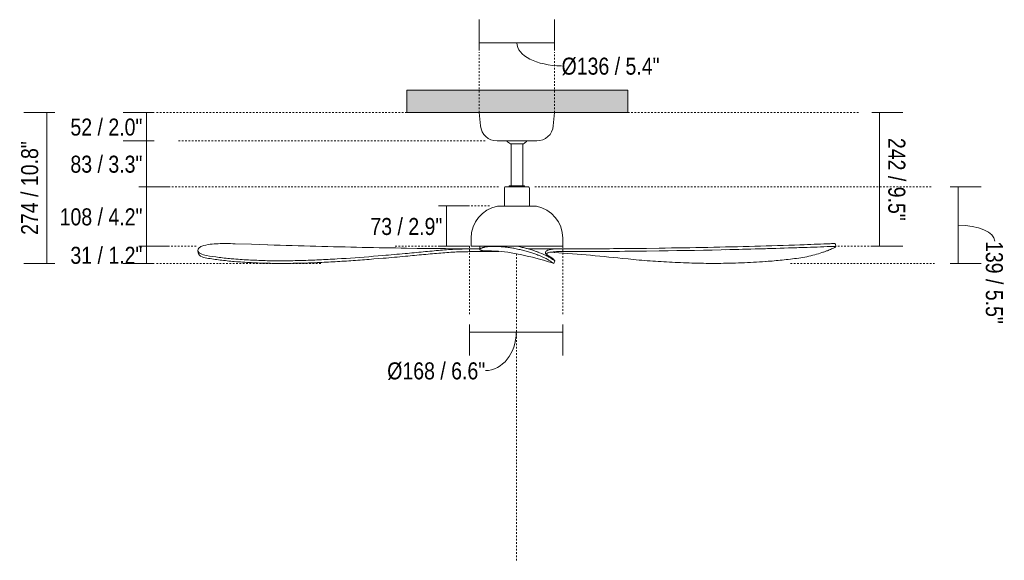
# Model space of a CAD drawing. Header units: millimetres. Extents: x 5694 to 11123, y -2941 to 7544.
# Tile 2 of 3: x 5694 to 7476, y 1189 to 2168. Entities that reach past the tile are written whole.
import ezdxf

# ---------------------------------------------------------------- set-up
doc = ezdxf.new("R2010")
doc.units = ezdxf.units.MM
doc.linetypes.add('Dash', pattern=[6, 3, -3])
doc.layers.add('A-ANNO-DIMS', color=7, linetype='Dash', lineweight=9, true_color=0xd2d2d2)
for name, color, linetype, lineweight in [('A-ANNO-DIMS-14', 7, 'Continuous', 9), ('A-CLNG', 7, 'Continuous', 9), ('E-LITE-EQPM', 7, 'Continuous', 20)]:
    doc.layers.add(name, color=color, linetype=linetype, lineweight=lineweight)
doc.styles.add('Arial Narrow', font='ARIALN.TTF', dxfattribs={"height": 30.8})
doc.dimstyles.new('FARO_-_2_2mm_Arial_Narrow_mm_Inch_Horiz', dxfattribs={"dimscale": 304.8, "dimtxt": 31.521674, "dimasz": 0, "dimexe": 0.137795, "dimexo": 0.0625, "dimgap": 0.022966, "dimtad": 3, "dimtih": 1, "dimtoh": 1, "dimdec": 0, "dimzin": 0, "dimdsep": 46, "dimtxsty": 'Arial Narrow', "dimblk1": 'NONE', "dimblk2": 'NONE', "dimsah": 1, "dimcen": 0.09, "dimadec": 0, "dimazin": 0, "dimtfac": 1, "dimtdec": 4, "dimtix": 1, "dimtmove": 0, "dimatfit": 3, "dimfxl": 0.045932, "dimfxlon": 1, "dimtvp": 1, "dimtolj": 1, "dimtzin": 0, "dimarcsym": 2})
doc.dimstyles.new('FARO_-_2_2mm_Arial_Narrow_mm_Inch_Left', dxfattribs={"dimscale": 304.8, "dimtxt": 31.521674, "dimasz": 0, "dimexe": 0.137795, "dimexo": 0.0625, "dimgap": 0.022966, "dimtad": 1, "dimdec": 0, "dimzin": 0, "dimdsep": 46, "dimtxsty": 'Arial Narrow', "dimblk1": 'NONE', "dimblk2": 'NONE', "dimsah": 1, "dimcen": 0.09, "dimadec": 0, "dimazin": 0, "dimtfac": 1, "dimtdec": 4, "dimtix": 1, "dimtmove": 1, "dimatfit": 3, "dimfxl": 0.045932, "dimfxlon": 1, "dimtvp": 1, "dimtolj": 1, "dimtzin": 0, "dimarcsym": 2})
doc.dimstyles.new('FARO_-_2_2mm_Arial_Narrow_mm_Inch_Left_1', dxfattribs={"dimscale": 304.8, "dimtxt": 31.521674, "dimasz": 0, "dimexe": 0.137795, "dimexo": 0.0625, "dimgap": 0.022966, "dimtad": 1, "dimdec": 0, "dimzin": 0, "dimdsep": 46, "dimtxsty": 'Arial Narrow', "dimblk1": 'NONE', "dimblk2": 'NONE', "dimsah": 1, "dimcen": 0.09, "dimadec": 0, "dimazin": 0, "dimtfac": 1, "dimtdec": 4, "dimtix": 1, "dimtmove": 0, "dimatfit": 3, "dimfxl": 0.045932, "dimfxlon": 1, "dimtvp": 1, "dimtolj": 1, "dimtzin": 0, "dimarcsym": 2})
doc.dimstyles.new('FARO_-_2_2mm_Arial_Narrow_mm_Inch_Right', dxfattribs={"dimscale": 304.8, "dimtxt": 31.521674, "dimasz": 0, "dimexe": 0.137795, "dimexo": 0.0625, "dimgap": 0.022966, "dimtad": 1, "dimdec": 0, "dimzin": 0, "dimdsep": 46, "dimtxsty": 'Arial Narrow', "dimblk1": 'NONE', "dimblk2": 'NONE', "dimsah": 1, "dimcen": 0.09, "dimadec": 0, "dimazin": 0, "dimtfac": 1, "dimtdec": 4, "dimtix": 1, "dimtmove": 1, "dimatfit": 3, "dimfxl": 0.045932, "dimfxlon": 1, "dimtvp": 1, "dimtolj": 1, "dimtzin": 0, "dimarcsym": 2})
doc.dimstyles.new('FARO_-_2_2mm_Arial_Narrow_mm_Inch_Right_1', dxfattribs={"dimscale": 304.8, "dimtxt": 31.521674, "dimasz": 0, "dimexe": 0.137795, "dimexo": 0.0625, "dimgap": 0.022966, "dimtad": 1, "dimdec": 0, "dimzin": 0, "dimdsep": 46, "dimtxsty": 'Arial Narrow', "dimblk1": 'NONE', "dimblk2": 'NONE', "dimsah": 1, "dimcen": 0.09, "dimadec": 0, "dimazin": 0, "dimtfac": 1, "dimtdec": 4, "dimtix": 1, "dimtmove": 0, "dimatfit": 3, "dimfxl": 0.045932, "dimfxlon": 1, "dimtvp": 1, "dimtolj": 1, "dimtzin": 0, "dimarcsym": 2})

# ---------------------------------------------------------------- blocks, each defined once
blk = doc.blocks.new('DIMBLOCK1-Alzado_PDF')
at = {"layer": 'A-ANNO-DIMS-14', "color": 251, "true_color": 0x5b5b5b}
for p, q in [((6526.1, 2112.1), (6526.1, 2168.1)), ((6662.1, 2112.1), (6662.1, 2168.1)), ((6526.1, 2126.1), (6662.1, 2126.1)), ((6526.1, 2126.1), (6526.1, 2112.1)), ((6662.1, 2126.1), (6662.1, 2112.1))]:
    blk.add_line(p, q, dxfattribs=at)
blk.add_ellipse((6674.9, 2126.1), major_axis=(80.8, 0), ratio=0.514303, start_param=3.141593, end_param=4.712389, dxfattribs=at)
at = {"layer": 'A-ANNO-DIMS-14', "color": 0, "insert": (6674.9, 2099.3), "char_height": 30.8, "width": 213.147, "attachment_point": 1, "line_spacing_factor": 0.974696, "style": 'Arial Narrow'}
blk.add_mtext('Ø136 / 5.4"', dxfattribs=at)
blk = doc.blocks.new('_None')
blk = doc.blocks.new('DIMBLOCK2-Alzado_PDF')
at = {"layer": 'A-ANNO-DIMS-14', "color": 251, "true_color": 0x5b5b5b}
for p, q in [((5937.7, 2000), (5881.7, 2000)), ((5923.7, 2000), (5923.7, 1948.5)), ((5923.7, 2000), (5937.7, 2000)), ((5937.7, 1948.5), (5881.7, 1948.5)), ((5923.7, 1948.5), (5937.7, 1948.5))]:
    blk.add_line(p, q, dxfattribs=at)
at = {"layer": 'A-ANNO-DIMS-14', "color": 0, "insert": (5786.1, 1989), "char_height": 30.8, "width": 156.708, "attachment_point": 1, "line_spacing_factor": 0.974696, "style": 'Arial Narrow'}
blk.add_mtext('52 / 2.0"', dxfattribs=at)
blk = doc.blocks.new('DIMBLOCK3-Alzado_PDF')
at = {"layer": 'A-ANNO-DIMS-14', "color": 251, "true_color": 0x5b5b5b}
for p, q in [((5937.7, 1948.5), (5881.7, 1948.5)), ((5923.7, 1948.5), (5923.7, 1865.6)), ((5923.7, 1948.5), (5937.7, 1948.5)), ((5923.7, 1865.6), (5909.7, 1865.6)), ((5923.6, 1865.6), (5965.7, 1865.6))]:
    blk.add_line(p, q, dxfattribs=at)
at = {"layer": 'A-ANNO-DIMS-14', "color": 0, "insert": (5786.1, 1921.8), "char_height": 30.8, "width": 156.708, "attachment_point": 1, "line_spacing_factor": 0.974696, "style": 'Arial Narrow'}
blk.add_mtext('83 / 3.3"', dxfattribs=at)
blk = doc.blocks.new('DIMBLOCK4-Alzado_PDF')
at = {"layer": 'A-ANNO-DIMS-14', "color": 251, "true_color": 0x5b5b5b}
for p, q in [((5923.7, 1865.6), (5909.7, 1865.6)), ((5923.6, 1865.6), (5965.7, 1865.6)), ((5923.7, 1865.6), (5923.7, 1757.7)), ((5923.7, 1757.7), (5909.7, 1757.7)), ((5923.6, 1757.7), (5965.7, 1757.7))]:
    blk.add_line(p, q, dxfattribs=at)
at = {"layer": 'A-ANNO-DIMS-14', "color": 0, "insert": (5766.6, 1826.4), "char_height": 30.8, "width": 180.124, "attachment_point": 1, "line_spacing_factor": 0.974696, "style": 'Arial Narrow'}
blk.add_mtext('108 / 4.2"', dxfattribs=at)
blk = doc.blocks.new('DIMBLOCK5-Alzado_PDF')
at = {"layer": 'A-ANNO-DIMS-14', "color": 251, "true_color": 0x5b5b5b}
for p, q in [((5923.7, 1757.7), (5909.7, 1757.7)), ((5923.6, 1757.7), (5965.7, 1757.7)), ((5923.7, 1757.7), (5923.7, 1726.4)), ((5937.7, 1726.4), (5881.7, 1726.4)), ((5923.7, 1726.4), (5937.7, 1726.4))]:
    blk.add_line(p, q, dxfattribs=at)
at = {"layer": 'A-ANNO-DIMS-14', "color": 0, "insert": (5786.1, 1756.8), "char_height": 30.8, "width": 156.708, "attachment_point": 1, "line_spacing_factor": 0.974696, "style": 'Arial Narrow'}
blk.add_mtext('31 / 1.2"', dxfattribs=at)
blk = doc.blocks.new('DIMBLOCK6-Alzado_PDF')
at = {"layer": 'A-ANNO-DIMS-14', "color": 251, "true_color": 0x5b5b5b}
for p, q in [((7378.4, 1865.6), (7434.4, 1865.6)), ((7392.4, 1865.6), (7378.4, 1865.6)), ((7392.4, 1726.4), (7392.4, 1865.6)), ((7378.4, 1726.4), (7434.4, 1726.4)), ((7392.4, 1726.4), (7378.4, 1726.4))]:
    blk.add_line(p, q, dxfattribs=at)
blk.add_ellipse((7392.4, 1767.2), major_axis=(66.3, 0), ratio=0.434405, start_param=0, end_param=1.570796, dxfattribs=at)
at = {"layer": 'A-ANNO-DIMS-14', "color": 0, "insert": (7473.5, 1767.2), "char_height": 30.8, "width": 180.124, "attachment_point": 1, "rotation": 270, "line_spacing_factor": 0.974696, "style": 'Arial Narrow'}
blk.add_mtext('139 / 5.5"', dxfattribs=at)
blk = doc.blocks.new('DIMBLOCK7-Alzado_PDF')
at = {"layer": 'A-ANNO-DIMS-14', "color": 251, "true_color": 0x5b5b5b}
for p, q in [((5757.7, 2000), (5701.7, 2000)), ((5743.7, 2000), (5743.7, 1726.4)), ((5743.7, 2000), (5757.7, 2000)), ((5757.7, 1726.4), (5701.7, 1726.4)), ((5743.7, 1726.4), (5757.7, 1726.4))]:
    blk.add_line(p, q, dxfattribs=at)
at = {"layer": 'A-ANNO-DIMS-14', "color": 0, "insert": (5696.9, 1778.4), "char_height": 30.8, "width": 203.54, "attachment_point": 1, "rotation": 90, "line_spacing_factor": 0.974696, "style": 'Arial Narrow'}
blk.add_mtext('274 / 10.8"', dxfattribs=at)
blk = doc.blocks.new('DIMBLOCK8-Alzado_PDF')
at = {"layer": 'A-ANNO-DIMS-14', "color": 251, "true_color": 0x5b5b5b}
for p, q in [((7236.2, 2000), (7292.2, 2000)), ((7250.2, 2000), (7236.2, 2000)), ((7250.2, 2000), (7250.2, 1757.7)), ((7236.2, 1757.7), (7292.2, 1757.7)), ((7250.2, 1757.7), (7236.2, 1757.7))]:
    blk.add_line(p, q, dxfattribs=at)
at = {"layer": 'A-ANNO-DIMS-14', "color": 0, "insert": (7297, 1953.9), "char_height": 30.8, "width": 180.124, "attachment_point": 1, "rotation": 270, "line_spacing_factor": 0.974696, "style": 'Arial Narrow'}
blk.add_mtext('242 / 9.5"', dxfattribs=at)
blk = doc.blocks.new('DIMBLOCK9-Alzado_PDF')
at = {"layer": 'A-ANNO-DIMS-14', "color": 251, "true_color": 0x5b5b5b}
for p, q in [((6508.6, 1616.2), (6508.6, 1560.2)), ((6508.6, 1602.2), (6508.6, 1616.2)), ((6677.1, 1616.2), (6677.1, 1560.2)), ((6677.1, 1602.2), (6677.1, 1616.2)), ((6508.6, 1602.2), (6677.1, 1602.2))]:
    blk.add_line(p, q, dxfattribs=at)
blk.add_ellipse((6537.1, 1602.2), major_axis=(0, 69.5), ratio=0.803036, start_param=3.141593, end_param=4.712389, dxfattribs=at)
at = {"layer": 'A-ANNO-DIMS-14', "color": 0, "insert": (6359.4, 1547.5), "char_height": 30.8, "width": 213.147, "attachment_point": 1, "line_spacing_factor": 0.974696, "style": 'Arial Narrow'}
blk.add_mtext('Ø168 / 6.6"', dxfattribs=at)
blk = doc.blocks.new('DIMBLOCK10-Alzado_PDF')
at = {"layer": 'A-ANNO-DIMS-14', "color": 251, "true_color": 0x5b5b5b}
for p, q in [((6466.4, 1830.8), (6452.4, 1830.8)), ((6466.4, 1830.8), (6466.4, 1757.7)), ((6466.4, 1830.8), (6508.4, 1830.8)), ((6466.4, 1757.7), (6452.4, 1757.7)), ((6466.4, 1757.7), (6508.4, 1757.7))]:
    blk.add_line(p, q, dxfattribs=at)
at = {"layer": 'A-ANNO-DIMS-14', "color": 0, "insert": (6328.9, 1809), "char_height": 30.8, "width": 156.708, "attachment_point": 1, "line_spacing_factor": 0.974696, "style": 'Arial Narrow'}
blk.add_mtext('73 / 2.9"', dxfattribs=at)

msp = doc.modelspace()

# ---------------------------------------------------------------- hatches: boundary and pattern name
at = {"layer": 'A-CLNG', "true_color": 0xe8e8e8}
msp.add_hatch(color=254, dxfattribs=at).paths.add_polyline_path([(6630.1, 2000), (6795, 2000), (6795, 2040.5), (6395, 2040.5), (6395, 2000), (6583.9, 2000)])

# ---------------------------------------------------------------- linework, layer by layer
at = {"layer": 'A-ANNO-DIMS'}
for p, q in [((6526.1, 2000), (6526.1, 2109)), ((6662.1, 2000), (6662.1, 2109)), ((6395, 2000), (5939.2, 2000)), ((6795, 2000), (7215, 2000)), ((6536.6, 1948.5), (5981.6, 1948.5)), ((6560.9, 1865.6), (5920.9, 1865.6)), ((6626.8, 1865.6), (7346.8, 1865.6)), ((6544.6, 1830.8), (6464.6, 1830.8)), ((6013.6, 1757.7), (5918.6, 1757.7)), ((6508.6, 1757.7), (6373.6, 1757.7)), ((6508.6, 1757.7), (6508.6, 1632.7)), ((6677.1, 1757.7), (6677.1, 1632.7)), ((7174.6, 1757.7), (7269.6, 1757.7)), ((6593.5, 1743.9), (6593.5, 1189)), ((6239.2, 1726.4), (5939.2, 1726.4)), ((7089.5, 1726.4), (7349.5, 1726.4))]:
    msp.add_line(p, q, dxfattribs=at)
at = {"layer": 'A-CLNG'}
for p, q in [((6395, 2040.5), (6795, 2040.5)), ((6395, 2000), (6395, 2040.5)), ((6795, 2040.5), (6795, 2000)), ((6526.1, 2000), (6395, 2000)), ((6795, 2000), (6662.1, 2000))]:
    msp.add_line(p, q, dxfattribs=at)
at = {"layer": 'E-LITE-EQPM'}
for p, q in [((6662.1, 2000), (6526.1, 2000)), ((6526.1, 2000), (6528.2, 1975.9)), ((6660, 1975.9), (6662.1, 2000)), ((6558.1, 1948.5), (6630.1, 1948.5)), ((6582.4, 1943.5), (6583.6, 1943.5)), ((6604.6, 1943.5), (6583.6, 1943.5)), ((6583.6, 1943.5), (6583.6, 1867.1)), ((6604.6, 1943.5), (6605.9, 1943.5)), ((6604.6, 1867.1), (6604.6, 1943.5)), ((6571.6, 1863.7), (6571.6, 1830.6)), ((6614.6, 1865.6), (6573.6, 1865.6)), ((6583.6, 1867.1), (6580.1, 1867.1)), ((6580.1, 1867.1), (6580.1, 1865.6)), ((6583.6, 1867.1), (6604.6, 1867.1)), ((6608.1, 1867.1), (6604.6, 1867.1)), ((6608.1, 1865.6), (6608.1, 1867.1)), ((6616.6, 1830.6), (6616.6, 1863.7)), ((6571.6, 1830.6), (6558.8, 1830.6)), ((6571.6, 1830.6), (6616.6, 1830.6)), ((6629.5, 1830.6), (6616.6, 1830.6)), ((6511.1, 1772.7), (6511.1, 1757.7)), ((6677.1, 1757.7), (6677.1, 1772.7)), ((6016.8, 1749.9), (6017.3, 1745.7)), ((6143.5, 1760.3), (6142.7, 1760.4)), ((6413.9, 1754), (6394.4, 1754.3)), ((6454.2, 1753.6), (6413.9, 1754)), ((6511.1, 1757.7), (6594.1, 1757.7)), ((6511.6, 1748), (6538.3, 1748.1)), ((6511.8, 1753), (6526.8, 1753)), ((6526.9, 1757.3), (6526.8, 1752.3)), ((6538.3, 1748.1), (6561.4, 1748.1)), ((6561.4, 1748.1), (6560.9, 1748.8)), ((6594.1, 1757.7), (6677.1, 1757.7)), ((6662.9, 1752.9), (6614.4, 1752.9)), ((6672.5, 1752.9), (6665.8, 1753)), ((6828.6, 1754), (6784.9, 1753.6)), ((6851.4, 1754.3), (6828.6, 1754)), ((6828.7, 1749), (6851.5, 1749.3)), ((7107.9, 1760.4), (7106.2, 1760.3)), ((7171.1, 1756.8), (7170.5, 1762)), ((6080.3, 1734.9), (6081.9, 1734.7)), ((6334.4, 1739.6), (6351.6, 1741)), ((6335.1, 1734.7), (6352.3, 1736.1)), ((6661.1, 1726.8), (6662.7, 1731.6)), ((6784.8, 1735.7), (6795.4, 1734.7)), ((7044.1, 1730.1), (7044.9, 1730.2))]:
    msp.add_line(p, q, dxfattribs=at)
at = {"layer": 'E-LITE-EQPM', "flags": 128}
msp.add_lwpolyline([(6142.7, 1760.4), (6114, 1761.3), (6084.5, 1762.2)], dxfattribs=at)
at = {"layer": 'E-LITE-EQPM'}
for centre, radius, start, end in [((6558.1, 1978.5), 30, 185, 270), ((6630.1, 1978.5), 30, 270, 355), ((6594, 1965.4), 24.8, 222.8988, 241.9255), ((6594.2, 1965.4), 24.8, 298.0745, 317.1012), ((6573.6, 1863.7), 1.95, 90, 180), ((6614.6, 1863.7), 1.95, 0, 90), ((6571.1, 1771.9), 60, 101.8716, 179.2899), ((6617.1, 1771.9), 60, 0.7101, 78.1284), ((6021.8, 1750.5), 4.98, 132.7567, 187.2433), ((6026.6, 1753.6), 10.5, 200.8724, 241.1276), ((6028.5, 1744.8), 13.8, 109.4689, 137.1112), ((6048.2, 1688.9), 73, 97.1533, 109.4689), ((6063.6, 1511.2), 251.4, 89.0713, 95.5795), ((6066.3, 1230), 532.6, 88.0444, 89.8531), ((6538.8, 1742), 19.3, 125.6675, 127.7746), ((6544, 1522.4), 227, 79.9943, 91.8956), ((6557.2, 1548.1), 212.7, 65.0357, 74.386), ((6650, 1745.6), 4.3, 148.1318, 174.5084), ((6652.8, 1743.2), 8.02, 105.595, 144.3645), ((6656.8, 1729.4), 17.8, 100.8202, 125.3785), ((6665.6, 1697.5), 55.5, 92.7622, 105.595), ((6665.6, 1697.5), 55.5, 98.3594, 105.595), ((6665.7, 1682.8), 65.2, 89.7921, 100.8202), ((6503.5, -789.1), 2540.4, 83.6408, 86.6138), ((6665.6, 1697.5), 55.5, 89.8523, 96.0687), ((6673, 2120.6), 372.6, 268.9227, 269.925), ((6684.8, 11169.7), 9421.7, 269.92499, 270.87487), ((6700.7, 13553.8), 11805.4, 270.73201, 271.97573), ((6700.7, 13553.8), 11805.4, 271.31827, 271.90452), ((6901.5, 7648.5), 5896.8, 272.00457, 272.46672), ((7166.2, 1557.4), 205.1, 89.9009, 93.1623), ((7173.2, 1321.6), 436, 90.8106, 92.3564), ((7166.6, 1738), 24.6, 83.9455, 90.0545), ((7167.4, 1737), 20.6, 85.1278, 91.0629), ((7168.5, 1748), 9.49, 78.9811, 85.8949), ((7169.1, 1759.9), 2.53, 55.8559, 87.1215), ((7170.2, 1756.3), 1.03, 30.1886, 85.2414), ((6022.6, 1746.1), 5.3, 184.3954, 216.2919), ((6026.4, 1748.9), 9.99, 216.2919, 241.7081), ((6038, 1776.5), 36, 242.9061, 260.9962), ((6038.7, 1771.8), 36, 241.7081, 260.9962), ((6479.7, 1158.1), 597, 72.3104, 79.9943), ((6649.6, 1746.3), 3.87, 184.1915, 219.216), ((6668.7, 1769), 33.5, 228.5993, 241.6132), ((6589.7, 1640.2), 117.7, 54.2947, 57.5941), ((6669.6, 1747.6), 22.5, 231.0751, 247.7897), ((6680.5, 1767.3), 39.9, 234.5494, 243.5976), ((6649, 1721.8), 16.8, 35.6404, 56.1643)]:
    msp.add_arc(centre, radius, start, end, dxfattribs=at)
for points in [[(6394.4, 1754.3), (6368.3, 1754.7), (6314.9, 1755.7), (6231, 1757.7), (6173.1, 1759.4), (6143.5, 1760.3)], [(6391.6, 1744.5), (6402.9, 1745.6), (6424.8, 1747.7), (6456.4, 1750.7), (6484.9, 1752.7), (6503, 1753), (6511.8, 1753)], [(6526.8, 1752.3), (6526.8, 1752.4), (6526.9, 1752.6), (6527.3, 1753), (6527.8, 1753.5), (6528.6, 1753.9), (6529.7, 1754.4), (6530.9, 1754.8), (6531.9, 1755.2), (6532.4, 1755.3)], [(6532.4, 1755.3), (6532.8, 1755.5), (6533.9, 1755.8), (6536.2, 1756.3), (6539.1, 1756.8), (6541.4, 1757.1), (6542.7, 1757.2)], [(6632.9, 1746.8), (6631.8, 1747.2), (6630.7, 1747.6), (6629.5, 1748.1)], [(6784.9, 1753.6), (6763.5, 1753.4), (6723.4, 1753.1), (6688.6, 1752.9), (6672.5, 1752.9)], [(7106.2, 1760.3), (7079.6, 1759.4), (7025.2, 1757.7), (6940, 1755.7), (6881.2, 1754.7), (6851.4, 1754.3)], [(7108, 1755.4), (7103.1, 1755.2), (7098.1, 1755.1), (7093.1, 1754.9)], [(7154.9, 1762.2), (7147.6, 1761.9), (7132.4, 1761.3), (7116.2, 1760.7), (7107.9, 1760.4)], [(7131.7, 1756.3), (7129.6, 1756.2), (7127.5, 1756.1), (7125.4, 1756)], [(7170.9, 1757.1), (7170.8, 1757.2), (7170.6, 1757.3), (7170.4, 1757.3)], [(6032.3, 1740.9), (6039.8, 1739.7), (6055.2, 1737.4), (6071.8, 1735.6), (6080.3, 1734.9)], [(6033.1, 1736.3), (6040.8, 1735), (6056.8, 1732.6), (6073.9, 1730.9), (6082.7, 1730.1)], [(6082.7, 1730.1), (6092.8, 1729.3), (6112.9, 1728), (6143.5, 1726.8), (6174, 1726.6), (6204.9, 1727.1), (6236.9, 1728.2), (6269.3, 1730), (6302, 1732), (6324.1, 1733.7), (6335.1, 1734.7)], [(6351.6, 1741), (6358.4, 1741.5), (6371.9, 1742.7), (6385.1, 1743.9), (6391.6, 1744.5)], [(6352.3, 1736.1), (6359.1, 1736.6), (6372.6, 1737.8), (6385.8, 1739), (6392.3, 1739.6)], [(6645.1, 1736.3), (6646.4, 1735.6), (6648.8, 1734.4), (6651.6, 1732.8), (6653.9, 1731.4), (6655, 1730.5), (6655.5, 1730.2)], [(6646.9, 1740.9), (6648.2, 1740.3), (6650.6, 1739.1), (6653.5, 1737.4), (6655.8, 1736), (6656.9, 1735.2), (6657.3, 1734.8)], [(7044.9, 1730.2), (7054.5, 1730.9), (7073.9, 1732.7), (7093.9, 1735), (7104.1, 1736.3)]]:
    msp.add_open_spline(points, degree=3, dxfattribs=at)
for points, knots in [([(6392.3, 1739.6), (6403.6, 1740.7), (6425.5, 1742.8), (6451.7, 1745.2), (6471.1, 1746.7), (6489.8, 1747.8), (6503.1, 1748), (6511.6, 1748)], [0, 0, 0, 0, 0.25, 0.5, 0.625, 0.75, 1, 1, 1, 1]), ([(6526.5, 1753.1), (6516.9, 1753.1), (6492.1, 1753.2), (6468.4, 1753.4), (6454.2, 1753.6)], [0.1896956, 0.1896956, 0.1896956, 0.1896956, 0.5, 1, 1, 1, 1]), ([(6526.8, 1752.2), (6526.7, 1752.2), (6526.8, 1751.9), (6527, 1751.5), (6527.7, 1751.1), (6528.7, 1750.7), (6530.1, 1750.3), (6531.9, 1749.9), (6533.9, 1749.6), (6535.6, 1749.4), (6536.5, 1749.3)], [0.4170677, 0.4170677, 0.4170677, 0.4170677, 0.4615385, 0.5384615, 0.6153846, 0.6923077, 0.7692308, 0.8461538, 0.9230769, 1, 1, 1, 1]), ([(6542.7, 1757.2), (6543.4, 1757.3), (6545.1, 1757.5), (6549.1, 1757.6), (6554.2, 1757.6), (6560.2, 1757.4), (6567.2, 1756.9), (6574.5, 1756.2), (6582.6, 1755.1), (6589.3, 1753.9), (6595.2, 1752.7), (6599.8, 1751.7), (6604.3, 1750.6), (6608.7, 1749.4), (6613.1, 1748.2), (6617.2, 1746.9), (6621.1, 1745.7), (6626.1, 1744), (6631.9, 1741.9), (6637.7, 1739.6), (6642.3, 1737.6), (6644.3, 1736.7), (6645.1, 1736.3)], [0, 0, 0, 0, 0.058824, 0.117647, 0.176471, 0.235294, 0.294118, 0.352941, 0.411765, 0.470588, 0.503676, 0.536765, 0.569853, 0.602941, 0.636029, 0.669118, 0.702206, 0.735294, 0.801471, 0.867647, 0.933824, 1, 1, 1, 1]), ([(6614.5, 1753), (6612.3, 1753.6), (6608.7, 1754.6), (6603.9, 1755.8), (6599.9, 1756.8), (6597.1, 1757.4), (6595.7, 1757.7)], [0.3624095, 0.3624095, 0.3624095, 0.3624095, 0.4117647, 0.4411765, 0.4705882, 0.4998119, 0.4998119, 0.4998119, 0.4998119]), ([(7104.1, 1736.3), (7109, 1736.9), (7118.7, 1738.6), (7133.2, 1742.3), (7144.2, 1745.7), (7151.9, 1748.3), (7157.3, 1750.3), (7161.7, 1752), (7165.6, 1753.7), (7168.3, 1754.9), (7169.8, 1755.7), (7170.5, 1756.1), (7170.8, 1756.4), (7171.1, 1756.7), (7171.1, 1756.9), (7171, 1757.1), (7170.9, 1757.1)], [0, 0, 0, 0, 0.1052632, 0.2105263, 0.3157895, 0.3684211, 0.4210526, 0.4736842, 0.5263158, 0.5789474, 0.6315789, 0.6447368, 0.6578947, 0.6842105, 0.7105263, 0.7368421, 0.7368421, 0.7368421, 0.7368421]), ([(6081.9, 1734.7), (6091.9, 1734), (6112, 1732.7), (6142.4, 1731.5), (6173.1, 1731.3), (6204.3, 1731.9), (6236.2, 1733), (6279.3, 1735.4), (6312.2, 1737.7), (6334.4, 1739.6)], [0, 0, 0, 0, 0.125, 0.25, 0.375, 0.5, 0.625, 0.75, 1, 1, 1, 1]), ([(6795.4, 1734.7), (6808.5, 1733.4), (6834.9, 1731.1), (6868.4, 1729.1), (6895.5, 1727.9), (6916, 1727.2), (6936.6, 1726.7), (6964.5, 1726.7), (7000.2, 1727.5), (7029.3, 1729.1), (7044.1, 1730.1)], [0, 0, 0, 0, 0.166667, 0.333333, 0.416667, 0.5, 0.583333, 0.666667, 0.833333, 1, 1, 1, 1])]:
    msp.add_open_spline(points, degree=3, knots=knots, dxfattribs=at)

# ---------------------------------------------------------------- dimensions: what is measured, and where the dimension line sits
at = {"layer": 'A-ANNO-DIMS', "color": 251, "linetype": 'Continuous', "true_color": 0x5b5b5b}
for base, p1, p2, dimstyle, override, picture, middle in [((6662.1, 2126.1), (6526.1, 2112.1), (6662.1, 2112.1), 'FARO_-_2_2mm_Arial_Narrow_mm_Inch_Left', {"dimpost": '<>', "dimfxl": 135.998591}, 'DIMBLOCK1-Alzado_PDF', (6781.5, 2078.8)), ((6677.1043, 1602.1877), (6508.608, 1616.1877), (6677.1043, 1616.1877), 'FARO_-_2_2mm_Arial_Narrow_mm_Inch_Right', {"dimpost": '<>', "dimfxl": 168.496305}, 'DIMBLOCK9-Alzado_PDF', (6466.016, 1526.9678))]:
    dim = msp.add_linear_dim(base=base, p1=p1, p2=p2, text='Ø<>', dimstyle=dimstyle, override=override, dxfattribs=at)
    dim.commit()
    dim.dimension.update_dxf_attribs({"geometry": picture, "text_midpoint": middle, "dimtype": 160})
for base, p1, p2, dimstyle, override, picture, middle in [((5743.7, 1726.4), (5757.7, 2000), (5757.7, 1726.4), 'FARO_-_2_2mm_Arial_Narrow_mm_Inch_Left_1', {"dimpost": '<>', "dimfxl": 273.624549}, 'DIMBLOCK7-Alzado_PDF', (5716.8, 1863.2)), ((5923.7042295, 1948.5), (5937.7042295, 2000), (5937.7042295, 1948.5), 'FARO_-_2_2mm_Arial_Narrow_mm_Inch_Horiz', {"dimpost": '<>', "dimfxl": 51.5}, 'DIMBLOCK2-Alzado_PDF', (5838.6642563, 1974.25)), ((7250.2, 1757.7), (7236.2, 2000), (7236.2, 1757.7), 'FARO_-_2_2mm_Arial_Narrow_mm_Inch_Right_1', {"dimtad": 4, "dimpost": '<>', "dimfxl": 242.321387}, 'DIMBLOCK8-Alzado_PDF', (7277.1, 1878.8)), ((5923.7, 1865.6), (5937.7, 1948.5), (5909.7, 1865.6), 'FARO_-_2_2mm_Arial_Narrow_mm_Inch_Horiz', {"dimpost": '<>', "dimfxl": 87.500914}, 'DIMBLOCK3-Alzado_PDF', (5838.7, 1907)), ((5923.7, 1757.7), (5909.7, 1865.6), (5909.7, 1757.7), 'FARO_-_2_2mm_Arial_Narrow_mm_Inch_Horiz', {"dimpost": '<>', "dimfxl": 107.921387}, 'DIMBLOCK4-Alzado_PDF', (5830, 1811.6)), ((6466.4, 1757.7), (6452.4, 1830.8), (6452.4, 1757.7), 'FARO_-_2_2mm_Arial_Narrow_mm_Inch_Horiz', {"dimpost": '<>', "dimfxl": 73.100926}, 'DIMBLOCK10-Alzado_PDF', (6381.5, 1794.2)), ((5923.7, 1726.4), (5909.7, 1757.7), (5937.7, 1726.4), 'FARO_-_2_2mm_Arial_Narrow_mm_Inch_Horiz', {"dimpost": '<>', "dimfxl": 41.998666}, 'DIMBLOCK5-Alzado_PDF', (5838.7, 1742))]:
    dim = msp.add_linear_dim(base=base, p1=p1, p2=p2, angle=90, dimstyle=dimstyle, override=override, dxfattribs=at)
    dim.commit()
    dim.dimension.update_dxf_attribs({"geometry": picture, "text_midpoint": middle})
dim = msp.add_linear_dim(base=(7392.4, 1865.6), p1=(7378.4, 1726.4), p2=(7378.4, 1865.6), angle=90, dimstyle='FARO_-_2_2mm_Arial_Narrow_mm_Inch_Right', override={"dimtad": 4, "dimpost": '<>', "dimfxl": 139.224549}, dxfattribs=at)
dim.commit()
dim.dimension.update_dxf_attribs({"geometry": 'DIMBLOCK6-Alzado_PDF', "text_midpoint": (7453, 1677.1), "dimtype": 160, "text_rotation": 90})

doc.saveas('drawing.dxf')
